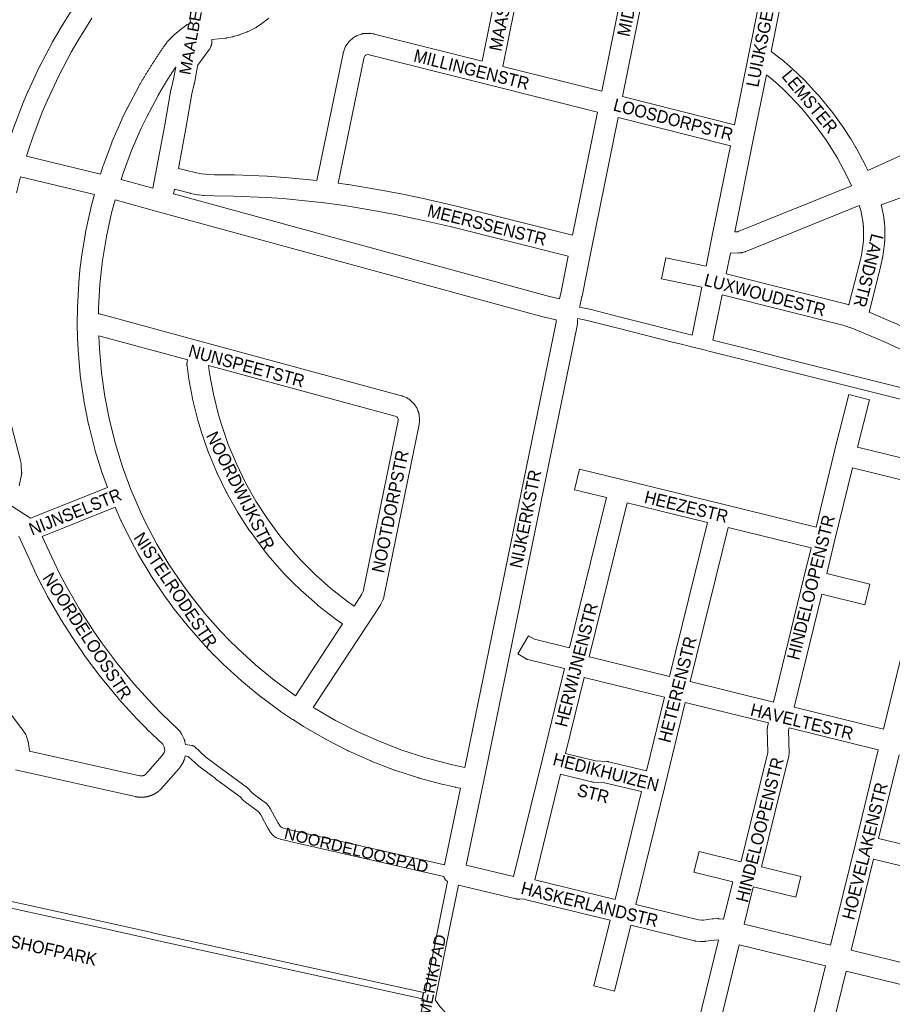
# Paper-space layout 'Layout1' of a CAD drawing. Header units: metres. Extents: x 123097 to 144122, y 392739 to 407589.
# Tile 58 of 256: x 127646 to 128180, y 399309 to 399911. Entities that reach past the tile are written whole.
import ezdxf
from ezdxf.enums import TextEntityAlignment as Align

# ---------------------------------------------------------------- set-up
doc = ezdxf.new("R2010")
doc.units = ezdxf.units.M
doc.header["$MEASUREMENT"] = 0
for name, color, linetype, lineweight in [('gs-anno-wegen algemeen tekst', 7, 'Continuous', 0), ('gs-knt-fietspaden', 7, 'Continuous', 0), ('gs-knt-paden', 7, 'Continuous', 0), ('gs-knt-wegen algemeen', 7, 'Continuous', 0)]:
    doc.layers.add(name, color=color, linetype=linetype, lineweight=lineweight)
doc.styles.add('Style-Arial', font='arial.ttf')

psp = doc.layouts.get("Layout1")

# ---------------------------------------------------------------- linework, layer by layer
at = {"layer": 'gs-knt-fietspaden', "color": 7, "linetype": 'Continuous', "flags": 128}
for points in [[(127750.941, 399909.214), (127750.734, 399910.628), (127750.716, 399910.772), (127750.704, 399910.916), (127750.698, 399911.06), (127750.698, 399911.204), (127750.769, 399914.837), (127750.775, 399914.988), (127750.788, 399915.14), (127750.807, 399915.29), (127751.493, 399919.848), (127751.512, 399919.964), (127767.809, 400008.177)], [(127988.755, 399735.378), (127994.826, 399734.088), (127994.961, 399734.057), (128013.847, 399729.253), (128057.621, 399718.277)], [(128305.297, 399648.83), (128282.773, 399654.353), (128282.737, 399654.362), (128247.787, 399663.322), (128247.557, 399663.379), (128116.54, 399696.22), (128116.52, 399696.225), (128092.397, 399702.409), (128067.719, 399708.523), (128064.976, 399709.203), (128062.405, 399709.84), (128062.395, 399709.842), (128057.09, 399711.157), (128051.023, 399712.66), (128050.996, 399712.667), (128046.353, 399713.857), (128012.133, 399722.446), (128012.122, 399722.448), (127993.298, 399727.236), (127987.688, 399728.428)], [(128070.268, 399715.124), (128094.099, 399709.22), (128094.127, 399709.213), (128118.254, 399703.027), (128177.733, 399688.142), (128249.504, 399670.128), (128249.522, 399670.124), (128284.463, 399661.167), (128307.122, 399655.611)], [(127747.714, 399468.056), (127751.637, 399467.429), (127751.805, 399467.398), (127751.971, 399467.359), (127752.135, 399467.312), (127752.296, 399467.257), (127752.455, 399467.194), (127752.61, 399467.123), (127752.762, 399467.045), (127752.91, 399466.96), (127753.053, 399466.868), (127753.192, 399466.769), (127753.326, 399466.663), (127753.454, 399466.551), (127760.284, 399460.292), (127770.325, 399452.694), (127785.631, 399441.375), (127785.71, 399441.315), (127785.767, 399441.269), (127785.843, 399441.205), (127785.898, 399441.157), (127785.97, 399441.089), (127786.022, 399441.038), (127786.092, 399440.967), (127788.129, 399438.817), (127789.805, 399437.443), (127796.759, 399432.398), (127796.891, 399432.298), (127797.018, 399432.191), (127797.139, 399432.079), (127797.256, 399431.961), (127797.366, 399431.838), (127798.207, 399430.853), (127798.289, 399430.754), (127798.367, 399430.652), (127798.441, 399430.547), (127799.658, 399428.758), (127799.75, 399428.616), (127799.834, 399428.47), (127804.293, 399420.331), (127805.675, 399418.138), (127806.104, 399417.588), (127806.601, 399417.281), (127807.127, 399417.038), (127807.718, 399416.838), (127810.132, 399416.195), (127813.974, 399415.272), (127819.476, 399414.064), (127819.503, 399414.058), (127906.185, 399394.297)], [(127905.692, 399387.21), (127817.957, 399407.211), (127812.435, 399408.423), (127812.368, 399408.438), (127808.45, 399409.379), (127808.366, 399409.4), (127805.799, 399410.084), (127805.688, 399410.116), (127805.578, 399410.151), (127804.7, 399410.448), (127804.583, 399410.49), (127804.468, 399410.536), (127804.354, 399410.586), (127803.466, 399410.996), (127803.339, 399411.058), (127803.215, 399411.125), (127803.093, 399411.196), (127801.878, 399411.946), (127801.747, 399412.031), (127801.62, 399412.122), (127801.497, 399412.219), (127801.378, 399412.32), (127801.264, 399412.427), (127801.155, 399412.539), (127801.051, 399412.656), (127800.952, 399412.777), (127800.029, 399413.963), (127799.96, 399414.056), (127799.893, 399414.15), (127799.83, 399414.247), (127798.297, 399416.678), (127798.241, 399416.77), (127798.188, 399416.864), (127793.759, 399424.95), (127792.745, 399426.439), (127792.3, 399426.96), (127785.599, 399431.822), (127785.516, 399431.884), (127785.435, 399431.949), (127783.507, 399433.529), (127783.396, 399433.624), (127783.288, 399433.724), (127783.185, 399433.829), (127781.209, 399435.914), (127766.135, 399447.061), (127766.104, 399447.084), (127755.916, 399454.794), (127755.787, 399454.897), (127755.663, 399455.005), (127749.488, 399460.663), (127747.644, 399460.958)], [(127894.247, 399316.148), (127902.009, 399354.765), (127907.951, 399384.178)], [(127914.68, 399382.035), (127908.891, 399353.38), (127900.72, 399312.73), (127900.718, 399312.724)], [(127881.761, 399254.347), (127883.878, 399265.355), (127883.886, 399265.394), (127893.448, 399312.208)], [(127900.718, 399312.719), (127900.552, 399311.908)], [(127900.718, 399312.719), (127900.712, 399312.712)], [(127900.718, 399312.724), (127900.718, 399312.719)], [(127900.718, 399312.724), (127900.718, 399312.719)]]:
    psp.add_lwpolyline(points, dxfattribs=at)
at = {"layer": 'gs-knt-paden', "color": 7, "linetype": 'Continuous', "flags": 128}
for points in [[(127418.065, 399420.937), (127426.518, 399419.079), (127541.858, 399393.733), (127691.533, 399361.052), (127727.111, 399353.096), (127727.182, 399353.078), (127727.206, 399353.072), (127727.277, 399353.051), (127728.525, 399352.657), (127894.247, 399316.148)], [(127893.448, 399312.208), (127727.572, 399348.75), (127727.486, 399348.771), (127727.4, 399348.796), (127726.149, 399349.191), (127690.67, 399357.125), (127540.998, 399389.807), (127425.656, 399415.153), (127422.29, 399415.893), (127420.531, 399416.279), (127419.684, 399416.465)], [(127900.552, 399311.908), (127901.979, 399309.561), (127903.496, 399307.614), (128161.449, 399031.283), (128161.457, 399031.274), (128191.089, 398999.162)]]:
    psp.add_lwpolyline(points, dxfattribs=at)
at = {"layer": 'gs-knt-wegen algemeen', "color": 7, "linetype": 'Continuous', "flags": 128}
for points in [[(128002.319, 399867.356), (128030.532, 400006.83)], [(128043.279, 400004.174), (128014.959, 399864.171)], [(128083.527, 399846.891), (128092.287, 399890.379), (128110.17, 399979.163), (128110.231, 399979.435), (128110.304, 399979.706), (128110.361, 399979.884)], [(128122.284, 399973.364), (128105.848, 399891.767)], [(127929.107, 399885.796), (127943.268, 399955.717)], [(127956.069, 399953.33), (127941.747, 399882.617)], [(127637.867, 399830.687), (127639.383, 399835.584), (127639.44, 399835.759), (127642.116, 399843.611), (127642.196, 399843.833), (127648.114, 399859.333), (127648.202, 399859.551), (127651.439, 399867.189), (127651.535, 399867.404), (127658.556, 399882.435), (127658.695, 399882.716), (127666.433, 399897.391), (127666.547, 399897.598), (127670.679, 399904.791), (127670.8, 399904.993), (127679.579, 399919.071)], [(127690.549, 399912.056), (127681.91, 399898.203), (127677.896, 399891.214), (127670.286, 399876.783), (127663.381, 399862), (127660.236, 399854.579), (127654.402, 399839.299), (127651.794, 399831.646), (127650.556, 399827.649)], [(127695.771, 399816.777), (127697.28, 399821.48), (127697.378, 399821.763), (127702.647, 399835.912), (127702.71, 399836.073), (127702.776, 399836.232), (127708.787, 399850.081), (127708.895, 399850.316), (127712.174, 399857.117), (127712.291, 399857.348), (127719.383, 399870.677), (127719.466, 399870.828), (127719.705, 399871.249), (127719.943, 399871.667), (127720.183, 399872.087), (127720.423, 399872.504), (127720.665, 399872.924), (127720.906, 399873.34), (127721.149, 399873.759), (127721.391, 399874.175), (127721.636, 399874.592), (127721.879, 399875.007), (127722.125, 399875.424), (127722.37, 399875.838), (127722.618, 399876.254), (127722.864, 399876.668), (127723.113, 399877.083), (127723.361, 399877.496), (127723.611, 399877.91), (127723.86, 399878.322), (127724.111, 399878.735), (127724.362, 399879.146), (127724.615, 399879.559), (127724.867, 399879.969), (127725.121, 399880.381), (127725.374, 399880.79), (127725.63, 399881.201), (127725.884, 399881.61), (127726.141, 399882.02), (127726.397, 399882.427), (127726.655, 399882.837), (127726.913, 399883.244), (127727.172, 399883.652), (127727.431, 399884.058), (127727.692, 399884.465), (127727.952, 399884.871), (127728.214, 399885.277), (127728.476, 399885.681), (127728.739, 399886.087), (127729.002, 399886.491), (127729.267, 399886.896), (127729.531, 399887.298), (127729.797, 399887.702), (127730.063, 399888.104), (127730.33, 399888.507), (127730.597, 399888.907), (127730.866, 399889.31), (127731.134, 399889.71), (127731.404, 399890.111), (127731.674, 399890.51), (127731.945, 399890.91), (127732.216, 399891.308), (127732.489, 399891.708), (127732.761, 399892.105), (127733.035, 399892.504), (127733.309, 399892.9), (127733.584, 399893.298), (127733.859, 399893.693), (127734.136, 399894.09), (127734.412, 399894.484), (127734.69, 399894.88), (127734.967, 399895.274), (127735.247, 399895.669), (127735.525, 399896.061), (127735.806, 399896.456), (127736.086, 399896.847), (127736.266, 399897.087), (127736.457, 399897.318), (127736.659, 399897.54), (127740.219, 399901.288), (127740.395, 399901.467), (127740.579, 399901.639), (127740.768, 399901.804), (127745.592, 399905.829), (127745.836, 399906.022), (127746.089, 399906.204), (127748.684, 399907.978), (127748.893, 399908.115), (127749.107, 399908.244), (127749.326, 399908.365), (127750.941, 399909.214)], [(127798.778, 399912.189), (127794.498, 399908.733), (127794.317, 399908.592), (127794.132, 399908.458), (127793.942, 399908.331), (127791.109, 399906.499), (127790.914, 399906.379), (127790.716, 399906.265), (127790.513, 399906.158), (127786.126, 399903.939), (127785.911, 399903.835), (127785.692, 399903.739), (127785.469, 399903.651), (127780.644, 399901.846), (127780.374, 399901.751), (127780.101, 399901.669), (127776.991, 399900.808), (127776.766, 399900.75), (127776.538, 399900.7), (127773.103, 399900.009), (127772.791, 399899.954), (127772.477, 399899.914), (127763.883, 399899.041)], [(127828.194, 399812.746), (127844.121, 399890.496), (127844.186, 399890.778), (127844.263, 399891.057), (127844.352, 399891.332), (127845.186, 399893.724), (127845.298, 399894.022), (127845.425, 399894.314), (127845.565, 399894.6), (127845.72, 399894.878), (127845.888, 399895.148), (127846.068, 399895.41), (127847.629, 399897.557), (127847.807, 399897.79), (127847.995, 399898.014), (127848.193, 399898.231), (127848.401, 399898.438), (127848.617, 399898.635), (127849.62, 399899.509), (127849.809, 399899.667), (127850.003, 399899.818), (127850.203, 399899.961), (127850.408, 399900.097), (127851.531, 399900.81), (127851.781, 399900.961), (127852.038, 399901.101), (127852.3, 399901.229), (127852.569, 399901.345), (127852.842, 399901.449), (127855.343, 399902.337), (127855.608, 399902.425), (127855.877, 399902.501), (127856.15, 399902.566), (127856.424, 399902.619), (127856.701, 399902.66), (127856.979, 399902.689), (127857.258, 399902.707), (127859.911, 399902.814), (127860.204, 399902.819), (127860.497, 399902.811), (127860.79, 399902.79), (127861.082, 399902.755), (127861.371, 399902.708), (127862.68, 399902.463), (127862.874, 399902.423), (127863.066, 399902.378)], [(127863.066, 399902.378), (127929.107, 399885.796)], [(127763.883, 399899.041), (127763.936, 399897.899), (127763.943, 399897.603), (127763.936, 399897.306), (127763.916, 399897.01), (127763.883, 399896.716), (127763.836, 399896.423), (127763.776, 399896.133), (127763.703, 399895.846), (127763.616, 399895.562), (127763.517, 399895.283), (127763.405, 399895.008), (127763.281, 399894.739), (127762.585, 399893.316), (127762.441, 399893.038), (127762.284, 399892.768), (127762.114, 399892.506), (127761.932, 399892.252), (127755.648, 399883.933), (127755.416, 399883.537), (127755.079, 399882.622), (127753.239, 399872.253), (127753.202, 399872.061), (127753.16, 399871.871), (127751.698, 399865.778), (127747.963, 399844.599), (127747.952, 399844.539)], [(127999.73, 399854.582), (127932.546, 399871.509), (127860.088, 399889.702), (127859.699, 399889.775), (127858.769, 399889.737), (127857.89, 399889.425), (127857.802, 399889.369), (127857.726, 399889.302), (127857.163, 399888.529), (127856.789, 399887.456), (127841.173, 399811.225)], [(128105.848, 399891.767), (128112.098, 399886.925), (128112.335, 399886.733), (128117.062, 399882.701), (128117.22, 399882.563), (128121.814, 399878.382), (128121.967, 399878.238), (128126.424, 399873.911), (128126.64, 399873.69), (128134.3, 399865.512), (128134.438, 399865.36), (128134.571, 399865.204), (128142.647, 399855.411), (128142.775, 399855.251), (128142.898, 399855.087), (128150.341, 399844.806), (128150.44, 399844.666), (128150.535, 399844.523), (128154.466, 399838.444), (128154.59, 399838.243), (128157.688, 399833.049), (128157.768, 399832.909), (128157.846, 399832.767), (128163.516, 399822.086), (128163.651, 399821.817), (128165.047, 399818.865)], [(127741.783, 399882.212), (127741.446, 399881.709), (127741.084, 399881.165), (127740.724, 399880.621), (127740.365, 399880.076), (127740.007, 399879.53), (127739.65, 399878.984), (127739.295, 399878.436), (127738.941, 399877.888), (127738.589, 399877.338), (127738.237, 399876.788), (127737.887, 399876.237), (127737.538, 399875.686), (127737.191, 399875.133), (127736.844, 399874.58), (127736.5, 399874.026), (127736.156, 399873.471), (127735.814, 399872.915), (127735.473, 399872.359), (127735.133, 399871.801), (127734.795, 399871.243), (127734.457, 399870.684), (127734.122, 399870.124), (127733.787, 399869.564), (127733.454, 399869.003), (127733.122, 399868.441), (127732.792, 399867.878), (127732.462, 399867.314), (127732.135, 399866.75), (127731.808, 399866.185), (127731.483, 399865.619), (127731.159, 399865.052), (127730.836, 399864.485), (127723.846, 399851.346), (127720.679, 399844.778), (127714.788, 399831.206), (127709.632, 399817.359), (127708.395, 399813.505)], [(127729.519, 399816.649), (127729.524, 399816.676), (127735.146, 399846.891), (127738.91, 399868.235), (127738.947, 399868.429), (127738.991, 399868.623), (127740.453, 399874.719), (127741.783, 399882.212)], [(127941.747, 399882.617), (128002.319, 399867.356)], [(128102.978, 399877.52), (128094.942, 399837.624), (128083.636, 399781.491)], [(128154.996, 399809.663), (128151.945, 399816.115), (128146.422, 399826.52), (128143.468, 399831.473), (128139.694, 399837.309), (128132.472, 399847.285), (128124.657, 399856.762), (128117.243, 399864.677), (128112.973, 399868.823), (128108.534, 399872.863), (128104.003, 399876.726), (128102.978, 399877.52)], [(128014.959, 399864.171), (128083.527, 399846.891)], [(127984.439, 399779.309), (127999.73, 399854.582)], [(128012.369, 399851.397), (127995.846, 399770.059), (127995.845, 399770.054), (127995.844, 399770.051)], [(128080.953, 399834.113), (128012.369, 399851.397)], [(128165.047, 399818.865), (128234.724, 399850.545)], [(127747.952, 399844.539), (127743.435, 399820.263)], [(128066.113, 399760.437), (128069.467, 399777.087), (128080.953, 399834.113)], [(127650.556, 399827.649), (127695.771, 399816.777)], [(128245.434, 399824.058), (128173.187, 399797.887)], [(127727.849, 399808.136), (127729.518, 399816.641)], [(127729.518, 399816.641), (127729.518, 399816.645), (127729.519, 399816.649)], [(127729.518, 399816.641), (127729.518, 399816.645), (127729.519, 399816.649)], [(127743.435, 399820.263), (127753.651, 399817.673), (127757.554, 399816.881), (127759.958, 399816.605), (127765.453, 399816.38), (127777.506, 399816.241), (127777.692, 399816.236)], [(127646.953, 399815.124), (127644.381, 399805.384)], [(127692.082, 399804.273), (127646.953, 399815.124)], [(127708.395, 399813.505), (127727.849, 399808.136)], [(127777.692, 399816.236), (127797.728, 399815.43), (127797.892, 399815.421), (127808.518, 399814.724), (127808.744, 399814.705), (127828.194, 399812.746)], [(127841.173, 399811.225), (127846.9, 399810.474), (127847.169, 399810.433), (127867.338, 399806.924), (127867.43, 399806.907), (127878.444, 399804.827), (127878.563, 399804.803), (127892.201, 399801.963), (127892.323, 399801.937), (127912.592, 399797.308), (127912.725, 399797.276), (127984.439, 399779.309)], [(127981.867, 399766.531), (127909.627, 399784.63), (127889.486, 399789.229), (127875.968, 399792.044), (127865.06, 399794.104), (127845.071, 399797.582), (127832.642, 399799.213), (127807.553, 399801.739), (127797.122, 399802.424), (127777.261, 399803.223), (127765.206, 399803.362), (127765.016, 399803.367), (127759.188, 399803.605), (127758.95, 399803.62), (127758.712, 399803.642), (127755.792, 399803.977), (127755.515, 399804.015), (127755.239, 399804.065), (127750.908, 399804.944), (127750.603, 399805.014), (127740.983, 399807.454), (127740.439, 399804.68)], [(127740.439, 399804.68), (127970.395, 399741.934), (127976.544, 399740.558)], [(128083.636, 399781.491), (128085.518, 399781.516), (128085.63, 399781.529), (128085.793, 399781.58), (128154.996, 399809.663)], [(127700.06, 399625.099), (127696.981, 399633.463), (127696.923, 399633.627), (127696.87, 399633.791), (127692.414, 399648.224), (127692.365, 399648.389), (127692.321, 399648.556), (127688.636, 399663.203), (127688.596, 399663.37), (127688.56, 399663.539), (127685.656, 399678.36), (127685.626, 399678.53), (127685.599, 399678.7), (127683.483, 399693.655), (127683.461, 399693.826), (127683.444, 399693.998), (127682.123, 399709.044), (127682.106, 399709.301), (127681.744, 399716.844), (127681.738, 399717.017), (127681.577, 399724.568), (127681.575, 399724.769), (127681.671, 399734.859), (127681.68, 399735.146), (127682.491, 399750.228), (127682.51, 399750.486), (127683.215, 399758.006), (127683.234, 399758.177), (127684.138, 399765.675), (127684.174, 399765.931), (127686.575, 399780.842), (127686.604, 399781.012), (127686.639, 399781.181), (127689.826, 399795.945), (127689.864, 399796.113), (127689.907, 399796.28), (127692.082, 399804.273)], [(127704.69, 399801.021), (127702.516, 399793.029), (127699.402, 399778.602), (127697.049, 399763.989), (127696.171, 399756.704), (127695.486, 399749.399), (127694.689, 399734.591), (127694.657, 399731.263)], [(127974.523, 399727.668), (127967.404, 399729.261), (127967.112, 399729.334), (127731.171, 399793.713), (127704.69, 399801.021)], [(128159.703, 399797.522), (128090.441, 399769.415), (128090.191, 399769.319), (128089.937, 399769.234), (128088.927, 399768.918), (128088.63, 399768.833), (128088.33, 399768.762), (128088.027, 399768.705), (128087.721, 399768.663), (128086.669, 399768.543), (128086.452, 399768.522), (128086.235, 399768.508), (128086.017, 399768.502), (128081.006, 399768.435)], [(128153.476, 399736.822), (128160.259, 399763.795), (128161.036, 399767.241), (128162.26, 399775.816), (128162.276, 399776.007), (128162.291, 399776.196), (128162.305, 399776.387), (128162.319, 399776.577), (128162.332, 399776.768), (128162.344, 399776.957), (128162.356, 399777.148), (128162.366, 399777.338), (128162.377, 399777.529), (128162.386, 399777.719), (128162.395, 399777.91), (128162.404, 399778.1), (128162.411, 399778.291), (128162.418, 399778.481), (128162.425, 399778.673), (128162.43, 399778.863), (128162.435, 399779.054), (128162.44, 399779.244), (128162.444, 399779.435), (128162.447, 399779.625), (128162.449, 399779.817), (128162.451, 399780.007), (128162.452, 399780.198), (128162.452, 399780.388), (128162.452, 399780.58), (128162.451, 399780.77), (128162.449, 399780.961), (128162.447, 399781.151), (128162.444, 399781.343), (128162.441, 399781.533), (128162.436, 399781.724), (128162.432, 399781.914), (128162.426, 399782.105), (128162.42, 399782.295), (128162.413, 399782.487), (128162.405, 399782.677), (128162.397, 399782.868), (128162.388, 399783.058), (128162.379, 399783.249), (128162.369, 399783.439), (128162.358, 399783.63), (128162.346, 399783.819), (128162.334, 399784.01), (128162.321, 399784.2), (128162.308, 399784.391), (128162.294, 399784.581), (128162.279, 399784.771), (128162.264, 399784.961), (128162.247, 399785.151), (128162.231, 399785.341), (128162.213, 399785.531), (128162.195, 399785.721), (128162.176, 399785.911), (128162.157, 399786.1), (128162.137, 399786.29), (128162.116, 399786.48), (128162.095, 399786.67), (128162.073, 399786.859), (128162.05, 399787.048), (128162.027, 399787.237), (128162.003, 399787.427), (128161.978, 399787.616), (128161.953, 399787.805), (128161.927, 399787.993), (128160.642, 399794.391), (128159.703, 399797.522)], [(128173.187, 399797.887), (128173.2, 399797.842), (128173.281, 399797.549), (128173.348, 399797.253), (128174.73, 399790.371), (128174.763, 399790.189), (128174.792, 399790.007), (128174.826, 399789.766), (128174.859, 399789.526), (128174.891, 399789.285), (128174.922, 399789.045), (128174.952, 399788.804), (128174.982, 399788.563), (128175.011, 399788.322), (128175.038, 399788.081), (128175.065, 399787.84), (128175.091, 399787.599), (128175.117, 399787.357), (128175.141, 399787.116), (128175.164, 399786.874), (128175.187, 399786.633), (128175.209, 399786.391), (128175.23, 399786.15), (128175.25, 399785.907), (128175.269, 399785.666), (128175.287, 399785.423), (128175.305, 399785.182), (128175.321, 399784.939), (128175.337, 399784.697), (128175.352, 399784.455), (128175.366, 399784.213), (128175.379, 399783.97), (128175.391, 399783.728), (128175.403, 399783.485), (128175.413, 399783.243), (128175.423, 399783), (128175.432, 399782.758), (128175.439, 399782.515), (128175.447, 399782.273), (128175.453, 399782.03), (128175.458, 399781.788), (128175.463, 399781.545), (128175.466, 399781.303), (128175.469, 399781.06), (128175.471, 399780.818), (128175.472, 399780.574), (128175.472, 399780.332), (128175.471, 399780.089), (128175.47, 399779.847), (128175.467, 399779.604), (128175.464, 399779.362), (128175.46, 399779.118), (128175.455, 399778.876), (128175.449, 399778.633), (128175.442, 399778.391), (128175.435, 399778.148), (128175.426, 399777.906), (128175.417, 399777.663), (128175.407, 399777.421), (128175.395, 399777.178), (128175.383, 399776.936), (128175.371, 399776.693), (128175.357, 399776.452), (128175.342, 399776.209), (128175.327, 399775.967), (128175.311, 399775.725), (128175.294, 399775.483), (128175.276, 399775.24), (128175.257, 399774.999), (128175.237, 399774.757), (128175.217, 399774.515), (128175.199, 399774.337), (128175.176, 399774.159), (128173.889, 399765.143), (128173.847, 399764.886), (128173.795, 399764.631), (128172.943, 399760.853), (128172.905, 399760.697), (128165.757, 399732.274)], [(127995.844, 399770.051), (127990.267, 399742.058), (127990.22, 399741.84), (127988.834, 399735.942), (127988.755, 399735.378)], [(127976.544, 399740.558), (127977.52, 399744.711), (127981.867, 399766.531)], [(128081.006, 399768.435), (128078.454, 399755.768)], [(128078.454, 399755.768), (128153.037, 399736.949), (128153.263, 399736.888), (128153.476, 399736.822)], [(128057.621, 399718.277), (128063.543, 399747.674)], [(128075.88, 399742.989), (128070.268, 399715.124)], [(128310.314, 399668.328), (128306.38, 399669.928), (128262.377, 399679.682), (128234.892, 399685.661), (128234.634, 399685.722), (128234.379, 399685.794), (128234.128, 399685.877), (128232.857, 399686.321), (128232.607, 399686.414), (128232.36, 399686.518), (128232.117, 399686.632), (128194.004, 399705.504), (128175.296, 399714.132), (128155.793, 399722.343), (128149.624, 399724.382), (128075.88, 399742.989)], [(127694.657, 399731.263), (127694.943, 399731.246), (127695.237, 399731.214), (127695.53, 399731.17), (127695.82, 399731.112), (127696.107, 399731.041), (127758.883, 399714.022), (127879.877, 399681.221), (127880.182, 399681.13), (127880.483, 399681.025), (127880.777, 399680.905), (127883.056, 399679.911), (127883.309, 399679.794), (127883.557, 399679.666), (127883.799, 399679.528), (127884.035, 399679.379), (127884.264, 399679.221), (127884.487, 399679.053), (127884.702, 399678.875), (127886.67, 399677.179), (127886.893, 399676.978), (127887.107, 399676.766), (127887.311, 399676.545), (127887.504, 399676.314), (127887.686, 399676.075), (127888.452, 399675.021), (127888.622, 399674.776), (127888.78, 399674.523), (127888.927, 399674.264), (127889.061, 399673.998), (127889.183, 399673.726), (127889.891, 399672.048)], [(127918.617, 399453.938), (127974.436, 399726.207), (127974.523, 399727.668)], [(127987.57, 399727.728), (127987.404, 399724.963), (127987.378, 399724.656), (127987.338, 399724.35), (127987.283, 399724.047), (127930.075, 399444.999), (127930.07, 399444.975), (127919.481, 399394.273)], [(127987.688, 399728.428), (127987.57, 399727.728)], [(128165.757, 399732.274), (128180.449, 399726.089), (128180.649, 399726.001), (128199.538, 399717.29), (128199.701, 399717.212), (128237.534, 399698.479), (128238.049, 399698.299), (128258.214, 399693.912)], [(127694.741, 399717.922), (127694.753, 399717.381), (127695.104, 399710.054), (127696.399, 399695.308), (127698.467, 399680.695), (127701.304, 399666.212), (127704.905, 399651.9), (127709.259, 399637.798), (127714.407, 399623.813), (127720.252, 399610.222), (127723.397, 399603.644), (127730.303, 399590.558), (127737.87, 399577.894), (127746.122, 399565.612), (127750.424, 399559.726), (127759.624, 399548.138), (127769.425, 399537.054), (127774.498, 399531.757), (127779.709, 399526.597), (127790.628, 399516.61), (127802.03, 399507.242), (127813.326, 399498.899), (127815.006, 399497.765)], [(127749.194, 399703.159), (127694.741, 399717.922)], [(127843.813, 399541.713), (127839.3, 399544.849), (127839.149, 399544.957), (127839, 399545.069), (127828.568, 399553.239), (127828.416, 399553.362), (127828.267, 399553.49), (127818.346, 399562.273), (127818.13, 399562.473), (127813.374, 399567.086), (127813.235, 399567.224), (127808.62, 399571.979), (127808.42, 399572.194), (127799.63, 399582.108), (127799.439, 399582.333), (127795.272, 399587.485), (127795.092, 399587.718), (127787.235, 399598.387), (127787.121, 399598.546), (127787.012, 399598.71), (127779.813, 399609.833), (127779.709, 399609.999), (127779.609, 399610.169), (127773.094, 399621.706), (127773, 399621.879), (127772.912, 399622.054), (127767.104, 399633.964), (127767.021, 399634.142), (127766.943, 399634.322), (127761.865, 399646.559), (127761.793, 399646.742), (127761.725, 399646.926), (127757.395, 399659.449), (127757.306, 399659.729), (127755.425, 399666.083), (127755.348, 399666.367), (127752.168, 399679.23), (127752.124, 399679.421), (127752.085, 399679.614), (127749.687, 399692.645), (127749.641, 399692.936), (127748.738, 399699.499), (127748.705, 399699.787), (127748.684, 399700.077), (127748.677, 399700.367), (127748.683, 399700.657), (127748.701, 399700.947), (127748.733, 399701.236), (127748.777, 399701.523), (127748.834, 399701.807), (127748.904, 399702.089), (127749.194, 399703.159)], [(127761.848, 399699.728), (127762.519, 399694.856), (127764.855, 399682.164), (127767.952, 399669.636), (127769.749, 399663.564), (127773.966, 399651.367), (127778.894, 399639.494), (127784.528, 399627.937), (127790.85, 399616.742), (127797.835, 399605.949), (127805.488, 399595.558), (127809.47, 399590.636), (127818.065, 399580.942), (127822.509, 399576.364), (127827.088, 399571.923), (127836.75, 399563.368), (127846.881, 399555.435), (127850.954, 399552.606)], [(127877.895, 399666.99), (127877.806, 399667.199), (127877.52, 399667.877), (127876.947, 399668.371), (127876.009, 399668.78), (127761.848, 399699.728)], [(127889.894, 399672.042), (127890.196, 399671.327), (127890.3, 399671.062), (127890.394, 399670.792), (127890.475, 399670.518), (127890.544, 399670.241), (127890.601, 399669.962), (127890.646, 399669.68), (127890.679, 399669.397), (127890.917, 399666.809), (127890.937, 399666.511), (127890.944, 399666.213), (127890.937, 399665.914), (127890.917, 399665.616), (127890.882, 399665.319), (127890.703, 399664.028), (127890.672, 399663.824), (127890.634, 399663.62), (127869.102, 399558.111), (127869.042, 399557.844), (127868.971, 399557.58), (127868.888, 399557.319), (127868.795, 399557.062), (127868.69, 399556.809), (127868.576, 399556.561), (127867.194, 399553.725), (127867.068, 399553.481), (127866.932, 399553.242), (127866.787, 399553.009), (127858.176, 399539.875), (127825.9, 399490.636)], [(127850.954, 399552.606), (127855.671, 399559.802), (127856.511, 399561.524), (127877.835, 399666.021), (127877.883, 399666.364), (127877.896, 399666.984)], [(127877.896, 399666.984), (127877.895, 399666.99)], [(127877.896, 399666.984), (127877.895, 399666.99)], [(127889.891, 399672.048), (127889.893, 399672.045), (127889.894, 399672.042)], [(127889.891, 399672.048), (127889.893, 399672.045), (127889.894, 399672.042)], [(127641.338, 399662.75), (127646.818, 399641.607), (127646.875, 399641.368), (127647.227, 399639.762), (127647.278, 399639.507), (127647.318, 399639.25), (127647.348, 399638.992), (127647.368, 399638.732), (127647.607, 399634.467), (127647.616, 399634.197), (127647.615, 399633.926), (127647.602, 399633.656), (127647.577, 399633.387), (127647.542, 399633.119), (127647.496, 399632.852), (127646.162, 399626.039)], [(128158.725, 399649.794), (128219.716, 399634.823), (128295.161, 399616.298)], [(127652.956, 399606.306), (127700.06, 399625.099)], [(127982.643, 399527.071), (128005.243, 399618.947)], [(128174.518, 399477.437), (128191.046, 399545.024), (128210.295, 399623.729)], [(127641.539, 399613.632), (127652.956, 399606.306)], [(127704.882, 399613.005), (127660.242, 399595.195)], [(127915.979, 399441.188), (127913.097, 399441.754), (127912.915, 399441.792), (127905.516, 399443.466), (127905.266, 399443.528), (127890.613, 399447.46), (127890.448, 399447.507), (127890.284, 399447.558), (127875.859, 399452.256), (127875.697, 399452.311), (127875.536, 399452.371), (127861.378, 399457.823), (127861.218, 399457.887), (127861.061, 399457.954), (127847.21, 399464.144), (127847.054, 399464.217), (127846.9, 399464.293), (127833.395, 399471.205), (127833.243, 399471.285), (127833.094, 399471.369), (127819.972, 399478.983), (127819.752, 399479.117), (127813.346, 399483.181), (127813.191, 399483.282), (127805.928, 399488.184), (127805.703, 399488.343), (127794.159, 399496.868), (127794.025, 399496.97), (127793.894, 399497.075), (127782.229, 399506.66), (127782.097, 399506.771), (127781.969, 399506.886), (127770.826, 399517.076), (127770.639, 399517.254), (127765.275, 399522.566), (127765.154, 399522.689), (127759.932, 399528.142), (127759.757, 399528.333), (127749.756, 399539.643), (127749.644, 399539.773), (127749.535, 399539.907), (127740.146, 399551.732), (127739.99, 399551.938), (127735.535, 399558.032), (127735.386, 399558.244), (127726.966, 399570.777), (127726.872, 399570.921), (127726.782, 399571.068), (127719.038, 399584.028), (127718.951, 399584.177), (127718.869, 399584.328), (127711.822, 399597.682), (127711.706, 399597.912), (127708.45, 399604.723), (127708.343, 399604.959), (127704.882, 399613.005)], [(128017.887, 399615.84), (127994.694, 399521.553)], [(128066.872, 399603.803), (128017.887, 399615.84)], [(128043.799, 399509.502), (128066.872, 399603.803)], [(128079.515, 399600.696), (128056.445, 399506.401)], [(128130.28, 399588.222), (128079.515, 399600.696)], [(127735.163, 399464.312), (127735.019, 399465.101), (127734.769, 399466.46), (127734.105, 399467.858), (127733.9, 399468.132), (127724.209, 399477.425), (127724.061, 399477.571), (127718.244, 399483.516), (127718.083, 399483.687), (127706.886, 399495.989), (127706.681, 399496.225), (127696.088, 399509.052), (127695.894, 399509.297), (127685.93, 399522.618), (127685.793, 399522.808), (127681.054, 399529.644), (127680.924, 399529.839), (127671.946, 399543.842), (127671.783, 399544.11), (127663.488, 399558.53), (127663.375, 399558.735), (127659.49, 399566.089), (127659.418, 399566.229), (127655.711, 399573.676), (127655.61, 399573.888), (127645.857, 399595.392)], [(127660.242, 399595.195), (127667.419, 399579.373), (127671.039, 399572.101), (127674.832, 399564.921), (127682.991, 399550.738), (127691.821, 399536.965), (127696.426, 399530.322), (127706.226, 399517.222), (127716.62, 399504.637), (127727.632, 399492.538), (127733.294, 399486.751), (127743.304, 399477.154), (127743.495, 399476.962), (127743.679, 399476.763), (127743.854, 399476.556), (127744.02, 399476.342), (127744.931, 399475.118), (127745.116, 399474.857), (127745.287, 399474.588), (127745.444, 399474.311), (127745.588, 399474.027), (127746.896, 399471.275), (127747.013, 399471.016), (127747.118, 399470.751), (127747.211, 399470.483), (127747.293, 399470.21), (127747.363, 399469.934), (127747.42, 399469.656), (127747.714, 399468.056)], [(128107.321, 399493.92), (128125.683, 399569.34), (128130.28, 399588.222)], [(127815.006, 399497.765), (127843.813, 399541.713)], [(127994.694, 399521.553), (127994.755, 399521.532), (128043.799, 399509.502)], [(127948.428, 399387.347), (127966.008, 399459.21), (127979.537, 399514.427)], [(127624.491, 399508.185), (127624.677, 399507.952), (127647.109, 399478.404), (127647.223, 399478.249), (127649.704, 399474.772), (127649.875, 399474.521), (127650.033, 399474.263), (127650.179, 399473.997), (127650.313, 399473.725), (127650.434, 399473.446), (127650.542, 399473.163), (127650.637, 399472.875), (127651.636, 399469.569), (127651.71, 399469.303), (127651.773, 399469.033), (127651.825, 399468.76), (127651.865, 399468.486), (127652.387, 399464.269), (127652.411, 399464.043), (127652.418, 399463.934)], [(127991.589, 399508.903), (127980.201, 399462.428)], [(128040.705, 399496.855), (127991.589, 399508.903)], [(128056.445, 399506.401), (128107.321, 399493.92)], [(128029.679, 399451.788), (128040.705, 399496.855)], [(128053.35, 399493.754), (128040.782, 399442.385)], [(128104.242, 399481.27), (128053.35, 399493.754)], [(127825.9, 399490.636), (127826.618, 399490.18), (127839.48, 399482.717), (127852.679, 399475.961), (127866.217, 399469.911), (127880.054, 399464.583), (127894.153, 399459.991), (127908.516, 399456.137), (127915.698, 399454.512), (127918.617, 399453.938)], [(128119.966, 399490.818), (128174.518, 399477.437)], [(128116.887, 399478.168), (128116.557, 399476.811), (128116.821, 399462.546), (128116.82, 399462.265), (128116.807, 399461.985), (128116.782, 399461.705), (128116.745, 399461.427), (128116.696, 399461.151), (128116.636, 399460.882), (128116.635, 399460.877), (128116.634, 399460.874)], [(128171.425, 399464.79), (128116.887, 399478.168)], [(127652.418, 399463.934), (127719.851, 399448.821), (127719.906, 399448.809), (127719.961, 399448.798), (127720.017, 399448.787), (127720.072, 399448.778), (127720.128, 399448.769), (127720.184, 399448.761), (127720.24, 399448.754), (127720.296, 399448.748), (127720.352, 399448.742), (127720.408, 399448.737), (127720.465, 399448.733), (127720.521, 399448.73), (127720.577, 399448.727), (127720.633, 399448.726)], [(127720.633, 399448.726), (127720.69, 399448.725), (127720.746, 399448.725), (127720.803, 399448.726), (127720.859, 399448.727), (127720.916, 399448.729), (127720.972, 399448.733), (127721.028, 399448.737), (127721.084, 399448.741), (127721.14, 399448.747), (127721.196, 399448.753), (127721.252, 399448.76), (127721.308, 399448.768), (127721.364, 399448.777), (127721.419, 399448.786), (127721.475, 399448.797), (127721.53, 399448.808), (127721.586, 399448.819), (127721.64, 399448.832), (127721.695, 399448.845), (127721.75, 399448.859), (127721.804, 399448.874), (127721.858, 399448.89), (127721.912, 399448.906), (127721.966, 399448.924), (127722.02, 399448.942), (127722.073, 399448.96), (127722.126, 399448.98), (127722.178, 399449), (127722.231, 399449.021), (127722.283, 399449.043), (127722.335, 399449.065), (127722.386, 399449.088), (127722.437, 399449.112), (127722.488, 399449.137), (127722.538, 399449.162), (127722.588, 399449.188), (127722.638, 399449.215), (127722.687, 399449.242), (127722.736, 399449.27), (127722.785, 399449.299), (127722.833, 399449.328), (127722.88, 399449.359), (127722.928, 399449.389), (127722.974, 399449.421), (127723.021, 399449.453), (127723.067, 399449.486), (127723.112, 399449.519), (127723.157, 399449.553), (127723.202, 399449.588), (127723.245, 399449.623), (127733.607, 399461.291), (127734.705, 399462.989), (127734.778, 399463.158), (127734.933, 399463.791), (127735.163, 399464.312)], [(127980.201, 399462.428), (127998.458, 399457.931), (128005.267, 399457.595), (128005.573, 399457.573), (128005.878, 399457.536), (128006.181, 399457.485), (128006.481, 399457.419), (128029.679, 399451.788)], [(128142.183, 399345.215), (128157.366, 399407.301), (128171.425, 399464.79)], [(127747.644, 399460.958), (127747.291, 399459.517), (127747.219, 399459.246), (127747.135, 399458.978), (127747.039, 399458.715), (127746.933, 399458.455), (127746.422, 399457.289), (127746.312, 399457.051), (127746.193, 399456.817), (127746.064, 399456.588), (127745.926, 399456.365), (127744.273, 399453.807), (127744.134, 399453.601), (127743.988, 399453.401), (127743.834, 399453.206), (127743.673, 399453.017), (127732.715, 399440.678), (127732.569, 399440.52), (127732.419, 399440.366), (127732.263, 399440.218), (127732.168, 399440.131), (127732.072, 399440.045), (127731.976, 399439.959), (127731.88, 399439.875), (127731.783, 399439.791), (127731.685, 399439.708), (127731.586, 399439.625), (127731.488, 399439.544), (127731.388, 399439.463), (127731.287, 399439.383), (127731.186, 399439.304), (127731.086, 399439.226), (127730.983, 399439.148), (127730.88, 399439.07), (127730.777, 399438.994), (127730.674, 399438.919), (127730.569, 399438.844), (127730.464, 399438.77), (127730.358, 399438.697), (127730.253, 399438.625), (127730.146, 399438.554), (127730.039, 399438.483), (127729.931, 399438.413), (127729.823, 399438.344), (127729.714, 399438.276), (127729.605, 399438.208), (127729.495, 399438.141), (127729.386, 399438.076), (127729.275, 399438.011), (127729.163, 399437.947), (127729.051, 399437.883), (127728.94, 399437.821), (127728.827, 399437.76), (127728.714, 399437.699), (127728.6, 399437.639), (127728.487, 399437.58), (127728.372, 399437.522), (127728.257, 399437.464), (127728.141, 399437.408), (127728.027, 399437.353), (127727.91, 399437.298), (127727.793, 399437.244), (127727.676, 399437.191), (127727.56, 399437.139), (127727.442, 399437.088), (127727.323, 399437.038), (127727.204, 399436.988), (127727.087, 399436.94), (127726.967, 399436.893), (127726.847, 399436.846), (127726.727, 399436.8), (127726.608, 399436.755), (127726.487, 399436.711), (127726.366, 399436.668), (127726.244, 399436.626), (127726.123, 399436.585), (127726.001, 399436.545), (127725.879, 399436.505), (127725.756, 399436.467), (127725.634, 399436.43), (127725.511, 399436.393), (127725.387, 399436.357), (127725.263, 399436.322), (127725.141, 399436.289), (127725.016, 399436.256), (127724.892, 399436.224), (127724.767, 399436.193), (127724.643, 399436.163), (127724.518, 399436.134), (127724.392, 399436.105), (127724.266, 399436.078), (127724.142, 399436.052), (127724.015, 399436.027), (127723.889, 399436.002), (127723.763, 399435.979), (127723.637, 399435.957), (127723.51, 399435.935), (127723.383, 399435.914), (127723.256, 399435.895), (127723.13, 399435.876), (127723.003, 399435.858), (127722.875, 399435.842), (127722.747, 399435.826), (127722.621, 399435.811), (127722.493, 399435.797), (127722.365, 399435.784), (127722.237, 399435.772), (127722.11, 399435.762), (127721.982, 399435.752), (127721.853, 399435.743), (127721.725, 399435.734), (127721.598, 399435.727), (127721.469, 399435.721), (127721.341, 399435.716), (127721.212, 399435.712), (127721.085, 399435.709), (127720.956, 399435.706), (127720.828, 399435.705), (127720.699, 399435.705), (127720.572, 399435.706), (127720.443, 399435.707), (127720.314, 399435.71), (127720.186, 399435.713), (127720.058, 399435.718), (127719.93, 399435.723), (127719.801, 399435.73), (127719.673, 399435.737), (127719.546, 399435.745), (127719.417, 399435.755), (127719.289, 399435.765), (127719.161, 399435.777), (127719.034, 399435.789), (127718.906, 399435.802), (127718.778, 399435.816), (127718.651, 399435.831), (127718.524, 399435.847), (127718.397, 399435.864), (127718.269, 399435.882), (127718.142, 399435.901), (127718.016, 399435.921), (127717.889, 399435.942), (127717.763, 399435.964), (127717.636, 399435.987), (127717.511, 399436.01), (127717.385, 399436.035), (127717.258, 399436.061), (127717.133, 399436.088), (127717.008, 399436.115), (127717.005, 399436.116), (127643.904, 399452.5)], [(127977.105, 399449.782), (127961.299, 399385.166)], [(128026.588, 399439.141), (128004.009, 399444.621), (127997.189, 399444.958), (127996.877, 399444.981), (127996.567, 399445.019), (127996.258, 399445.072), (127995.953, 399445.139), (127977.105, 399449.782)], [(127906.185, 399394.297), (127915.979, 399441.188)], [(128010.484, 399373.151), (128026.588, 399439.141)], [(128040.782, 399442.385), (128023.134, 399370.067)], [(127919.481, 399394.273), (127948.428, 399387.347)], [(127907.951, 399384.178), (127907.9, 399384.216), (127907.769, 399384.316), (127907.651, 399384.413), (127907.526, 399384.519), (127907.412, 399384.622), (127907.293, 399384.734), (127907.184, 399384.842), (127907.07, 399384.959), (127906.967, 399385.073), (127906.859, 399385.196), (127906.761, 399385.315), (127906.659, 399385.442), (127906.567, 399385.566), (127906.472, 399385.698), (127906.386, 399385.826), (127906.297, 399385.963), (127906.218, 399386.095), (127906.136, 399386.236), (127906.063, 399386.372), (127905.988, 399386.516), (127905.921, 399386.655), (127905.854, 399386.803), (127905.794, 399386.946), (127905.734, 399387.097), (127905.692, 399387.21)], [(127961.299, 399385.166), (128010.484, 399373.151)], [(128007.389, 399360.505), (127956.885, 399372.842), (127954.431, 399373.664), (127952.261, 399373.494), (127951.962, 399373.461), (127951.662, 399373.441), (127951.361, 399373.435), (127951.06, 399373.443), (127950.76, 399373.465), (127950.462, 399373.501), (127950.165, 399373.55), (127949.871, 399373.614), (127914.68, 399382.035)], [(128023.134, 399370.067), (128061.557, 399360.721), (128063.486, 399360.556), (128064.469, 399360.594), (128069.881, 399361.368), (128070.135, 399361.4), (128070.39, 399361.421), (128070.646, 399361.432), (128073.048, 399361.49), (128073.297, 399361.491), (128073.545, 399361.483), (128073.793, 399361.465), (128074.041, 399361.438), (128076.745, 399361.088)], [(128073.631, 399348.363), (128072.864, 399348.462), (128071.345, 399348.425), (128065.98, 399347.658), (128065.758, 399347.63), (128065.535, 399347.609), (128065.311, 399347.597), (128063.587, 399347.53), (128063.317, 399347.525), (128063.048, 399347.531), (128062.779, 399347.549), (128059.949, 399347.791), (128059.701, 399347.817), (128059.454, 399347.852), (128059.209, 399347.897), (128058.965, 399347.951), (128020.038, 399357.421)], [(128089.418, 399358.102), (128142.183, 399345.215)], [(128139.092, 399332.567), (128086.324, 399345.455)], [(128154.831, 399342.126), (128223.591, 399325.332)], [(128151.74, 399329.478), (128131.624, 399247.13), (128131.616, 399247.123)], [(128220.494, 399312.686), (128151.74, 399329.478)]]:
    psp.add_lwpolyline(points, dxfattribs=at)
for points in [[(128063.543, 399747.674), (128038.945, 399752.704, -0.3702219), (128038.938, 399752.715), (128041.543, 399765.453, -0.3854606), (128041.554, 399765.46), (128066.113, 399760.437)], [(128133.36, 399600.872), (128144.487, 399646.573), (128144.499, 399646.623), (128153.385, 399681.901, -0.3846994), (128153.397, 399681.907), (128166.004, 399678.732, -0.3678839), (128166.011, 399678.721), (128158.725, 399649.794)], [(128005.243, 399618.947), (127985.637, 399623.764, -0.3681517), (127985.63, 399623.775), (127988.732, 399636.401, -0.3847607), (127988.744, 399636.408), (128014.673, 399630.037), (128076.294, 399614.895), (128133.36, 399600.872)], [(128210.295, 399623.729), (128155.594, 399637.156), (128144.467, 399591.454), (128139.87, 399572.572), (128166.305, 399566.076, -0.3681503), (128166.312, 399566.065), (128163.21, 399553.439, -0.3847612), (128163.198, 399553.432), (128136.79, 399559.921), (128119.966, 399490.818)], [(127979.537, 399514.427), (127957.176, 399519.924), (127956.908, 399519.996), (127956.644, 399520.079), (127956.384, 399520.174), (127956.127, 399520.279), (127955.876, 399520.395), (127955.629, 399520.522), (127955.389, 399520.659), (127950.91, 399523.337, -0.3857686), (127950.907, 399523.351), (127957.58, 399534.508, -0.3614635), (127957.592, 399534.512), (127961.233, 399532.335), (127982.643, 399527.071)], [(128076.745, 399361.088), (128082.244, 399383.477), (128082.32, 399383.76), (128082.41, 399384.04), (128082.429, 399384.092), (128058.705, 399389.886, -0.3682178), (128058.698, 399389.897), (128061.783, 399402.527, -0.3847772), (128061.794, 399402.534), (128087.251, 399396.317), (128087.722, 399397.51), (128103.787, 399463.151), (128103.523, 399477.411), (128103.524, 399477.691), (128103.537, 399477.969), (128103.561, 399478.247), (128103.598, 399478.524), (128103.646, 399478.799), (128103.707, 399479.072), (128104.242, 399481.27)], [(128184.07, 399461.69), (128171.559, 399410.529), (128192.775, 399405.329, -0.3681781), (128192.782, 399405.318), (128189.687, 399392.69, -0.3847679), (128189.676, 399392.683), (128168.466, 399397.882), (128154.831, 399342.126)], [(128116.634, 399460.874), (128100.263, 399393.983), (128100.187, 399393.698), (128100.097, 399393.417), (128100.017, 399393.199), (128124.051, 399387.33, -0.368218), (128124.058, 399387.319), (128120.974, 399374.689, -0.3847789), (128120.962, 399374.682), (128095.191, 399380.975), (128094.783, 399379.943), (128089.418, 399358.102)], [(128020.038, 399357.421), (128010.175, 399317.246, -0.3847643), (128010.163, 399317.239), (127997.538, 399320.339, -0.3681598), (127997.531, 399320.35), (128007.389, 399360.505)], [(128086.324, 399345.455), (128071.282, 399283.741, -0.3847834), (128071.27, 399283.734), (128058.639, 399286.813, -0.3682397), (128058.632, 399286.824), (128073.631, 399348.363)], [(128131.616, 399247.123), (128131.612, 399247.123), (128118.983, 399250.208, -0.3682142), (128118.976, 399250.219), (128139.092, 399332.567)]]:
    psp.add_lwpolyline(points, format="xyb", dxfattribs=at)

# ---------------------------------------------------------------- texts
at = {"layer": 'gs-anno-wegen algemeen tekst', "color": 7, "style": 'Style-Arial', "width": 0.909091}
for s, rotation, p in [('MIDDENDORPSTR', 77.935139, (128024.343, 399943.36)), ('MAASBREESTR', 78.579353, (127944.402, 399928.392)), ('LUIJKSGESTELSTR', 78.496216, (128103.316, 399914.944)), ('LUNTERENSTR', 310.785602, (128195.906, 399921.442)), ('MILLINGENSTR', 345.897647, (127922.729, 399880.677)), ('LEMSTER', 309.511402, (128129.549, 399861.062)), ('LOOSDORPSTR', 345.535042, (128046.086, 399850.082)), ('MEERSSENSTR', 345.934842, (127932.184, 399785.689)), ('LANDSTR', 255.883316, (128165.446, 399757.727)), ('LUXWOUDESTR', 345.55143, (128102.111, 399742.931)), ('NUNSPEETSTR', 344.831786, (127785.181, 399699.459)), ('NOORDWIJKSTR', 296.838847, (127781.4, 399623.189)), ('NOOTDORPSTR', 78.466135, (127872.972, 399610.482)), ('NIJKERKSTR', 78.564681, (127955.638, 399605.916)), ('NIJNSELSTR', 21.751178, (127680.308, 399610.21)), ('HEEZESTR', 346.22505, (128054.063, 399613.36)), ('HINDELOOPENSTR', 75.883139, (128130.216, 399564.052)), ('NISTELRODESTR', 303.844561, (127741.676, 399562.388)), ('NOORDELOOSSTR', 303.134937, (127687.698, 399534.355)), ('HERWIJNENSTR', 75.765061, (127986.793, 399516.692)), ('HETERENSTR', 75.7359, (128048.575, 399501.628)), ('HAVELTESTR', 346.455719, (128124.741, 399482.001)), ('HINDELOOPENSTR', 75.883139, (128098.959, 399415.826)), ('HOEVELAKENSTR', 76.024889, (128163.209, 399402.811)), ('HASKERLANDSTR', 346.17915, (127994.94, 399370.235)), ('REESHOFPARK', 347.682697, (127657.274, 399344.292))]:
    psp.add_text(s, height=7.7, rotation=rotation, dxfattribs=at).set_placement(p, align=Align.MIDDLE_CENTER)
at = {"layer": 'gs-anno-wegen algemeen tekst', "color": 7, "style": 'Style-Arial'}
for s, rotation, p in [('MAALBERGENPAD', 79.540475, (127755.261, 399920.94)), ('NOORDELOOSPAD', 346.472269, (127852.297, 399403.409)), ('KAMERIKPAD', 78.375586, (127897.335, 399320.252))]:
    psp.add_text(s, height=7, rotation=rotation, dxfattribs=at).set_placement(p, align=Align.MIDDLE_CENTER)
at = {"layer": 'gs-anno-wegen algemeen tekst', "color": 7, "linetype": 'Continuous', "style": 'Style-Arial', "width": 0.909091}
for s, p in [('HEDIKHUIZEN', (128004.946, 399451.093)), ('STR', (127997.137, 399437.978))]:
    psp.add_text(s, height=7.7, rotation=345.729898, dxfattribs=at).set_placement(p, align=Align.MIDDLE_CENTER)

doc.saveas('drawing.dxf')
